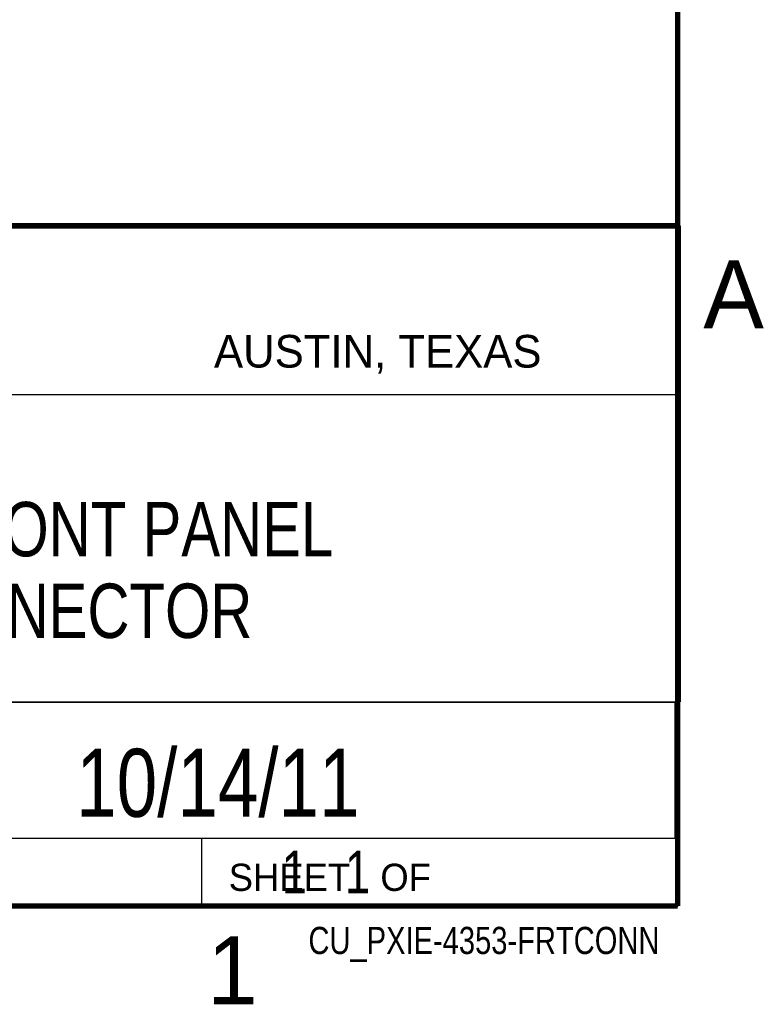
# Model space of a CAD drawing. Header units: inches. Extents: x 0 to 34, y 0 to 22.
# Tile 28 of 29: x 31.1 to 33.8, y 0.1 to 3.8. Entities that reach past the tile are written whole.
import ezdxf

# ---------------------------------------------------------------- set-up
doc = ezdxf.new("R2010")
doc.units = ezdxf.units.IN
doc.header["$LTSCALE"] = 1.87
doc.header["$MEASUREMENT"] = 0
doc.layers.get('0').update_dxf_attribs({"linetype": 'CONTINUOUS'})
doc.layers.add('DETAIL', color=7, linetype='CONTINUOUS')
doc.layers.add('NOTE', color=7, linetype='CONTINUOUS')
doc.styles.get("Standard").update_dxf_attribs({"font": 'txt', "width": 0.8})
doc.styles.add('TEXTSTYLE_2', font='txt')

msp = doc.modelspace()

# ---------------------------------------------------------------- linework, layer by layer
at = {"color": 2, "linetype": 'CONTINUOUS'}
for p, q in [((28.3793, 3.0003), (33.5093, 3.0003)), ((33.5093, 3.0003), (33.5093, 1.2503)), ((28.7231, 2.38), (33.5, 2.38)), ((28.3793, 1.2503), (33.5093, 1.2503)), ((30.13, 1.2499), (33.49, 1.2499)), ((33.49, 1.2499), (33.49, 0.7499)), ((28.38, 0.75), (33.5, 0.75)), ((30.13, 0.7499), (33.49, 0.7499)), ((31.75, 0.75), (33.5, 0.75)), ((31.75, 0.75), (31.75, 0.5)), ((33.5, 0.75), (33.5, 0.5)), ((31.75, 0.5), (33.5, 0.5)), ((32.4953, 0.5017), (33.4953, 0.5017)), ((32.4953, 0.5017), (32.4953, 0.5012)), ((32.4953, 0.5012), (33.4953, 0.5012)), ((33.4953, 0.5017), (33.4953, 0.5012))]:
    msp.add_line(p, q, dxfattribs=at)
at = {"color": 7, "linetype": 'CONTINUOUS', "const_width": 0.02}
for points in [[(33.5, 0.5), (33.5, 21.5)], [(25.58, 3), (33.5, 3)], [(0.5, 0.5), (33.5, 0.5)]]:
    msp.add_lwpolyline(points, dxfattribs=at)

# ---------------------------------------------------------------- texts
at = {"color": 2, "linetype": 'CONTINUOUS', "attachment_point": 1, "line_spacing_factor": 0.9, "style": 'TEXTSTYLE_2'}
for s, insert, char_height, width in [('A', (33.5939, 2.8728), 0.25, 0.25), ('AUSTIN, TEXAS', (31.7957, 2.599), 0.12, 1.56), ('SHEET   OF', (31.8499, 0.6557), 0.1, 1), ('1', (31.7706, 0.389), 0.25, 0.25)]:
    msp.add_mtext(s, dxfattribs=dict(at, insert=insert, char_height=char_height, width=width))
at = {"layer": 'DETAIL', "color": 7, "linetype": 'CONTINUOUS', "insert": (31.8125, 0.7031), "char_height": 0.15625, "width": 1.25, "attachment_point": 1, "line_spacing_factor": 0.9}
msp.add_mtext('     1   1', dxfattribs=at)
at = {"layer": 'DETAIL', "color": 2, "linetype": 'CONTINUOUS', "insert": (33.4328, 0.4236), "char_height": 0.1, "width": 1.6, "attachment_point": 3, "line_spacing_factor": 0.9}
msp.add_mtext('CU_PXIE-4353-FRTCONN', dxfattribs=at)
at = {"layer": 'NOTE', "color": 7, "linetype": 'CONTINUOUS', "attachment_point": 2, "line_spacing_factor": 0.9}
for s, insert, char_height, width in [('PXIE 4353 FRONT PANEL\\PWITH CONNECTOR', (30.9443, 1.9853), 0.2, 3.36), ('10/14/11', (31.81, 1.078), 0.25, 1.6)]:
    msp.add_mtext(s, dxfattribs=dict(at, insert=insert, char_height=char_height, width=width))

doc.saveas('drawing.dxf')
